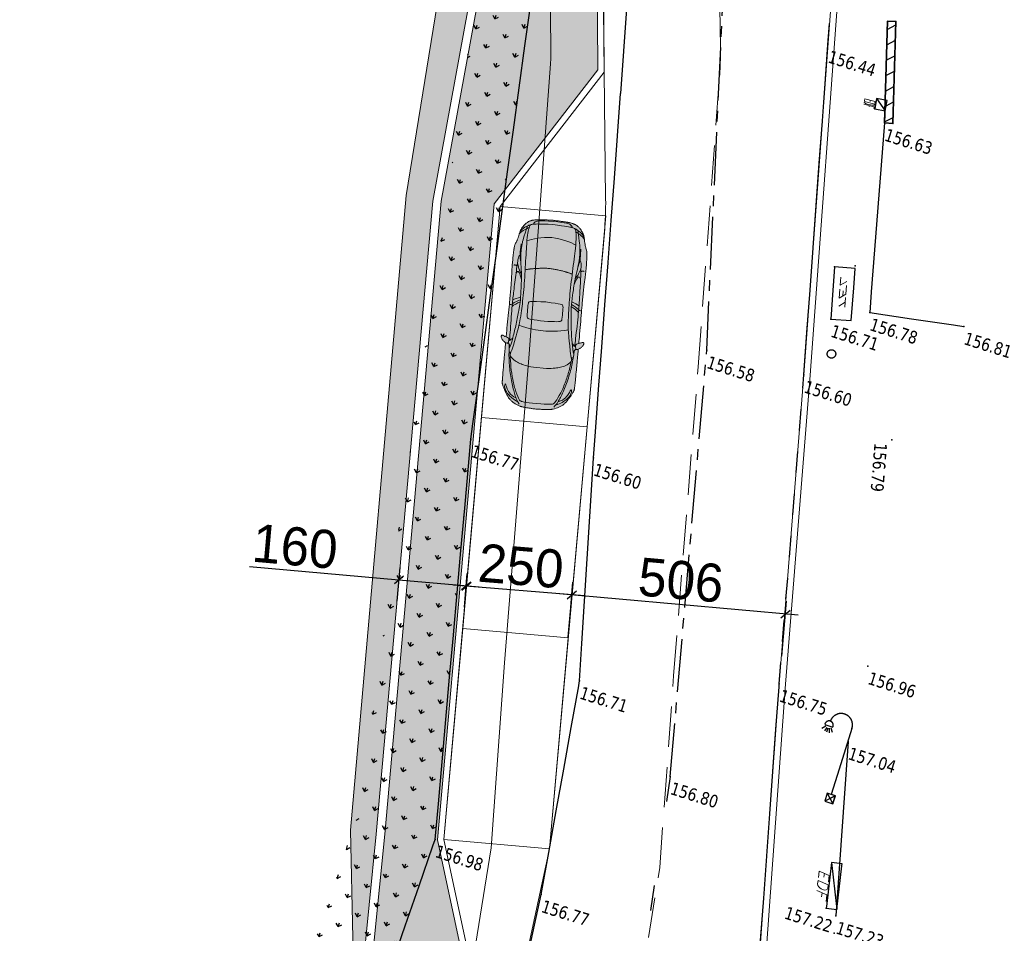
# Model space of a CAD drawing. Header units: millimetres. Extents: x 24647 to 200269, y -67453 to 4484.
# Tile 2 of 231: x 35562 to 37885, y -64837 to -62681. Entities that reach past the tile are written whole.
import ezdxf
from ezdxf.enums import TextEntityAlignment as Align

# ---------------------------------------------------------------- set-up
doc = ezdxf.new("R2010")
doc.units = ezdxf.units.MM
for name, pattern in [('Axe', [2, 1.25, -0.25, 0.25, -0.25]), ('Bordure_rabaisse', [1, 0.5, -0.5]), ('Bordure_T2CS1', [1, 1, 0]), ('CACHE2', [4.7625, 3.175, -1.5875]), ('Continue', [1, 1, 0]), ('Gazon_Agrement', [1, 1, 0]), ('Voie_can', [1, 1, 0]), ('Voie_sigh_lcon', [1, 1, 0]), ('Voie_sigh_ldis', [2.6, 0.6, -2])]:
    doc.linetypes.add(name, pattern=pattern)
doc.layers.get('0').update_dxf_attribs({"lineweight": 9})
doc.layers.add('0_Construction 1', color=80, linetype='Continuous', lineweight=13, plot=False)
for name, color, linetype, lineweight in [('0_Cotes 500', 137, 'Continuous', 5), ('0_Marquage au sol', 201, 'Continuous', 5), ('0_Véhicules', 124, 'Continuous', 9), ('E_Murs', 250, 'Continuous', 35), ('E_Pointillé', 7, 'CACHE2', 5), ('E_Trait fin', 22, 'Continuous', 13), ('P_Trait tres fin', 151, 'Continuous', 9), ('P_Voirie', 41, 'Continuous', 15)]:
    doc.layers.add(name, color=color, linetype=linetype, lineweight=lineweight)
doc.layers.add('0H_Terre', color=7, linetype='Continuous', lineweight=9, true_color=0xc7c0b3)
for name, color, linetype in [('Eaux_sym_A', 7, 'Continue'), ('Epub_sym', 7, 'Continue'), ('Espv_lima', 70, 'Continue'), ('Espv_lima_hab', 70, 'Continue'), ('Limi_clo', 7, 'Cloture_Legere'), ('Limi_mplein', 7, 'Continue'), ('Limi_mur_hab', 7, 'Continue'), ('Redf_sym', 1, 'Continue'), ('Tele_sym', 7, 'Continue'), ('Topo_ptco', 7, 'Continue'), ('Topo_ptco_alt', 3, 'Continue'), ('Voie_axe', 252, 'Axe'), ('Voie_bord', 7, 'Bordure_T2CS1'), ('Voie_can', 252, 'Voie_can'), ('Voie_rev', 7, 'Continue'), ('Voie_sigh', 7, 'Voie_sigh_lcon')]:
    doc.layers.add(name, color=color, linetype=linetype)
doc.styles.add('LOGO', font='ITALICC8.SHX')
doc.styles.get("Standard").update_dxf_attribs({"font": 'GOTHIC.TTF'})
doc.styles.add('Verdana 1.0', font='verdana.ttf', dxfattribs={"width": 0.8, "height": 0.2})
doc.linetypes.add('Cloture_Legere', pattern='A,1,[1,croix.shx,S=0.2,R=0,X=-0.3,Y=0],0.0001', length=1.0001)
doc.dimstyles.new('Cotes 500', dxfattribs={"dimtxt": 90, "dimasz": 20, "dimexe": 30, "dimexo": 50, "dimgap": 10, "dimtad": 1, "dimdec": 0, "dimzin": 9, "dimdsep": 46, "dimtxsty": 'Standard', "dimblk": 'OBLIQUE', "dimcen": -25, "dimdle": 30, "dimazin": 0, "dimtfac": 1, "dimtdec": 0, "dimtix": 1, "dimtmove": 0, "dimatfit": 3, "dimldrblk": 'SMALL', "dimfxl": 100, "dimfxlon": 1, "dimarcsym": 0})

# ---------------------------------------------------------------- blocks, each defined once
blk = doc.blocks.new('Epub_Mat_Sim')
at = {"color": 30, "linetype": 'ByBlock', "lineweight": -2}
for p, q in [((-0.64, 1.633), (-0.44, 1.627)), ((-0.001, 1.728), (0, 0.1)), ((-0.001, 1.728), (-0.001, 1.728)), ((-0.605, 1.599), (-0.676, 1.517)), ((-0.605, 1.599), (-0.605, 1.599)), ((-0.571, 1.579), (-0.603, 1.482)), ((-0.571, 1.579), (-0.571, 1.579)), ((-0.542, 1.57), (-0.545, 1.466)), ((-0.513, 1.578), (-0.513, 1.578)), ((-0.513, 1.578), (-0.485, 1.473)), ((-0.48, 1.593), (-0.48, 1.593)), ((-0.48, 1.593), (-0.416, 1.506)), ((0.1, 0.1), (-0.1, -0.1)), ((-0.1, 0.1), (0.1, -0.1)), ((0.1, 0.1), (-0.1, 0.1)), ((-0.1, 0.1), (-0.1, -0.1)), ((0.1, -0.1), (0.1, 0.1)), ((-0.1, -0.1), (0.1, -0.1))]:
    blk.add_line(p, q, dxfattribs=at)
for centre, radius, start, end in [((-0.269, 1.736), 0.268, 358.3539, 178.3599), ((-0.54, 1.643), 0.101, 351.0316, 185.6822)]:
    blk.add_arc(centre, radius, start, end, dxfattribs=at)
blk = doc.blocks.new('*U110')
at = {"true_color": 0xffffff, "transparency": 33554610}
h = blk.add_hatch(color=7, dxfattribs=at)
h.dxf.hatch_style = 1
h.paths.add_polyline_path([(1631, 825), (1665, 825), (1699, 825), (1734, 825), (1770, 825), (1842, 825), (1916, 825), (2064, 824), (2137, 823), (2208, 823), (2278, 822), (2345, 822), (2411, 821), (2444, 821), (2475, 821), (2506, 821), (2536, 821), (2566, 820), (2594, 820), (2623, 820), (2650, 820), (2676, 820), (2702, 820), (2727, 820), (2751, 820), (2775, 821), (2797, 821), (2820, 821), (2841, 821), (2862, 821), (2881, 822), (2901, 822), (2919, 822), (2937, 823), (2955, 823), (2971, 824), (2987, 824), (3003, 825), (3018, 825), (3046, 826), (3072, 828), (3123, 830), (3149, 831), (3176, 832), (3205, 834), (3220, 834), (3236, 834), (3252, 835), (3270, 835), (3288, 836), (3307, 836), (3346, 836), (3388, 837), (3472, 837), (3514, 836), (3554, 836), (3573, 836), (3592, 835), (3609, 835), (3627, 835), (3643, 834), (3658, 834), (3673, 833), (3686, 832), (3699, 832), (3712, 831), (3723, 830), (3734, 829), (3755, 827), (3773, 825), (3789, 822), (3804, 819), (3818, 816), (3830, 812), (3854, 804), (3876, 796), (3899, 786), (3912, 781), (3925, 776), (3940, 772), (3955, 767), (3988, 758), (4021, 750), (4037, 746), (4052, 743), (4066, 740), (4080, 737), (4092, 735), (4103, 733), (4113, 731), (4123, 729), (4141, 726), (4158, 721), (4175, 715), (4193, 707), (4211, 698), (4230, 687), (4249, 675), (4268, 662), (4288, 647), (4308, 631), (4329, 614), (4349, 595), (4359, 585), (4370, 573), (4380, 561), (4390, 547), (4399, 532), (4408, 515), (4417, 496), (4421, 486), (4425, 475), (4429, 464), (4433, 451), (4437, 437), (4440, 422), (4444, 405), (4447, 386), (4450, 365), (4451, 354), (4453, 341), (4454, 329), (4456, 315), (4457, 301), (4458, 286), (4460, 271), (4461, 254), (4462, 237), (4464, 219), (4465, 200), (4466, 180), (4467, 159), (4468, 137), (4469, 114), (4470, 90), (4471, 65), (4472, 39), (4473, 11), (4474, -17), (4474, -32), (4474, -46), (4473, -75), (4472, -102), (4471, -129), (4470, -154), (4469, -178), (4468, -201), (4467, -223), (4466, -244), (4465, -265), (4464, -284), (4463, -302), (4461, -320), (4460, -336), (4459, -352), (4457, -367), (4456, -382), (4455, -395), (4453, -408), (4452, -420), (4450, -432), (4449, -443), (4445, -463), (4442, -481), (4439, -497), (4435, -512), (4431, -525), (4428, -538), (4424, -549), (4420, -559), (4411, -579), (4402, -596), (4392, -612), (4383, -626), (4373, -639), (4363, -650), (4352, -661), (4342, -671), (4321, -689), (4301, -706), (4281, -721), (4262, -736), (4242, -749), (4223, -760), (4205, -770), (4187, -779), (4169, -786), (4152, -792), (4135, -796), (4116, -800), (4106, -801), (4095, -803), (4083, -805), (4070, -808), (4056, -811), (4041, -814), (4009, -821), (3976, -830), (3944, -839), (3929, -844), (3916, -849), (3903, -854), (3891, -858), (3868, -868), (3846, -876), (3834, -880), (3821, -884), (3808, -887), (3794, -890), (3778, -893), (3760, -895), (3741, -897), (3730, -898), (3719, -899), (3707, -900), (3694, -901), (3681, -901), (3667, -902), (3652, -903), (3636, -903), (3620, -904), (3602, -904), (3584, -904), (3565, -905), (3526, -905), (3484, -906), (3442, -906), (3400, -906), (3359, -905), (3319, -905), (3299, -905), (3281, -904), (3263, -904), (3246, -904), (3229, -903), (3214, -903), (3185, -902), (3157, -901), (3131, -899), (3106, -898), (3080, -897), (3054, -896), (3026, -894), (2997, -893), (2981, -893), (2965, -892), (2948, -892), (2930, -892), (2912, -891), (2893, -891), (2874, -891), (2853, -890), (2832, -890), (2811, -890), (2788, -890), (2765, -889), (2742, -889), (2717, -889), (2692, -889), (2666, -889), (2639, -889), (2611, -889), (2583, -889), (2554, -889), (2524, -890), (2494, -890), (2462, -890), (2431, -890), (2365, -891), (2298, -891), (2229, -892), (2158, -892), (2086, -893), (2012, -893), (1864, -894), (1791, -894), (1720, -894), (1685, -894), (1651, -894), (1635, -894), (1632, -894), (1631, -894), (1631, -894), (1632, -895), (1632, -896), (1633, -899), (1639, -915), (1645, -929), (1651, -944), (1657, -957), (1662, -969), (1665, -978), (1667, -987), (1668, -993), (1667, -999), (1666, -1003), (1662, -1006), (1658, -1008), (1652, -1009), (1646, -1011), (1638, -1011), (1630, -1011), (1620, -1010), (1609, -1006), (1597, -1002), (1584, -995), (1571, -986), (1558, -976), (1546, -965), (1534, -953), (1523, -940), (1514, -927), (1506, -914), (1500, -901), (1497, -895), (1497, -895), (1497, -895), (1496, -895), (1495, -895), (1492, -895), (1478, -895), (1453, -895), (1428, -895), (1406, -895), (1385, -895), (1365, -895), (1347, -895), (1330, -895), (1313, -895), (1298, -896), (1269, -896), (1240, -896), (1211, -896), (1196, -896), (1180, -896), (1163, -896), (1145, -896), (1126, -896), (1105, -896), (1083, -896), (1060, -896), (1035, -896), (1010, -896), (957, -896), (903, -895), (848, -895), (795, -894), (770, -894), (745, -894), (721, -893), (699, -893), (678, -893), (658, -892), (640, -892), (624, -892), (610, -891), (596, -891), (585, -890), (574, -890), (564, -889), (556, -889), (548, -888), (541, -888), (535, -887), (530, -886), (520, -884), (512, -881), (504, -879), (488, -872), (471, -863), (437, -845), (421, -837), (406, -830), (390, -822), (381, -817), (371, -812), (361, -806), (349, -800), (336, -792), (322, -784), (307, -775), (292, -765), (260, -744), (229, -721), (214, -709), (199, -697), (186, -686), (173, -674), (161, -661), (150, -649), (139, -636), (129, -623), (119, -609), (110, -595), (101, -580), (92, -564), (76, -532), (61, -499), (48, -465), (37, -432), (32, -415), (29, -405), (27, -395), (25, -383), (23, -369), (21, -354), (19, -337), (18, -328), (17, -318), (16, -307), (15, -296), (14, -284), (13, -271), (12, -258), (10, -244), (9, -228), (8, -212), (7, -196), (6, -178), (5, -159), (4, -139), (3, -118), (1, -96), (0, -73), (-1, -49), (-2, -37), (-1, -24), (0, 0), (1, 23), (2, 45), (4, 66), (5, 86), (6, 105), (7, 123), (8, 140), (9, 156), (10, 172), (11, 186), (12, 200), (13, 213), (14, 225), (15, 236), (16, 247), (18, 257), (20, 276), (22, 292), (24, 306), (26, 319), (28, 330), (30, 340), (33, 350), (35, 358), (40, 375), (52, 408), (66, 442), (81, 475), (98, 506), (107, 521), (117, 536), (126, 550), (136, 563), (147, 576), (158, 589), (170, 601), (182, 613), (195, 625), (209, 637), (224, 649), (240, 660), (271, 683), (287, 693), (303, 703), (318, 712), (332, 721), (345, 729), (357, 735), (368, 741), (378, 747), (387, 751), (395, 756), (427, 771), (443, 780), (460, 789), (477, 797), (494, 805), (510, 812), (518, 814), (527, 816), (538, 818), (544, 819), (551, 820), (559, 820), (568, 821), (578, 821), (589, 822), (602, 822), (615, 823), (631, 823), (647, 823), (666, 824), (686, 824), (708, 824), (731, 825), (755, 825), (780, 825), (806, 826), (832, 826), (941, 827), (994, 827), (1020, 827), (1045, 827), (1069, 827), (1092, 827), (1114, 828), (1134, 828), (1152, 828), (1170, 828), (1186, 827), (1202, 827), (1232, 827), (1260, 827), (1289, 827), (1304, 827), (1320, 827), (1336, 826), (1354, 826), (1373, 826), (1393, 826), (1414, 826), (1438, 826), (1463, 826), (1489, 826), (1496, 826), (1497, 826), (1498, 828), (1499, 831), (1502, 837), (1509, 849), (1517, 863), (1527, 876), (1538, 888), (1550, 900), (1563, 911), (1576, 920), (1589, 928), (1601, 935), (1613, 939), (1623, 941), (1633, 942), (1641, 942), (1648, 941), (1654, 940), (1660, 938), (1664, 936), (1666, 932), (1668, 928), (1668, 922), (1667, 915), (1664, 906), (1660, 896), (1655, 884), (1649, 870), (1643, 855)])
at = {"lineweight": 15}
blk.add_lwpolyline([(1631, 825), (1665, 825), (1699, 825), (1734, 825), (1770, 825), (1842, 825), (1916, 825), (2064, 824), (2137, 823), (2208, 823), (2278, 822), (2345, 822), (2411, 821), (2444, 821), (2475, 821), (2506, 821), (2536, 821), (2566, 820), (2594, 820), (2623, 820), (2650, 820), (2676, 820), (2702, 820), (2727, 820), (2751, 820), (2775, 821), (2797, 821), (2820, 821), (2841, 821), (2862, 821), (2881, 822), (2901, 822), (2919, 822), (2937, 823), (2955, 823), (2971, 824), (2987, 824), (3003, 825), (3018, 825), (3046, 826), (3072, 828), (3123, 830), (3149, 831), (3176, 832), (3205, 834), (3220, 834), (3236, 834), (3252, 835), (3270, 835), (3288, 836), (3307, 836), (3346, 836), (3388, 837), (3472, 837), (3514, 836), (3554, 836), (3573, 836), (3592, 835), (3609, 835), (3627, 835), (3643, 834), (3658, 834), (3673, 833), (3686, 832), (3699, 832), (3712, 831), (3723, 830), (3734, 829), (3755, 827), (3773, 825), (3789, 822), (3804, 819), (3818, 816), (3830, 812), (3854, 804), (3876, 796), (3899, 786), (3912, 781), (3925, 776), (3940, 772), (3955, 767), (3988, 758), (4021, 750), (4037, 746), (4052, 743), (4066, 740), (4080, 737), (4092, 735), (4103, 733), (4113, 731), (4123, 729), (4141, 726), (4158, 721), (4175, 715), (4193, 707), (4211, 698), (4230, 687), (4249, 675), (4268, 662), (4288, 647), (4308, 631), (4329, 614), (4349, 595), (4359, 585), (4370, 573), (4380, 561), (4390, 547), (4399, 532), (4408, 515), (4417, 496), (4421, 486), (4425, 475), (4429, 464), (4433, 451), (4437, 437), (4440, 422), (4444, 405), (4447, 386), (4450, 365), (4451, 354), (4453, 341), (4454, 329), (4456, 315), (4457, 301), (4458, 286), (4460, 271), (4461, 254), (4462, 237), (4464, 219), (4465, 200), (4466, 180), (4467, 159), (4468, 137), (4469, 114), (4470, 90), (4471, 65), (4472, 39), (4473, 11), (4474, -17), (4474, -32), (4474, -46), (4473, -75), (4472, -102), (4471, -129), (4470, -154), (4469, -178), (4468, -201), (4467, -223), (4466, -244), (4465, -265), (4464, -284), (4463, -302), (4461, -320), (4460, -336), (4459, -352), (4457, -367), (4456, -382), (4455, -395), (4453, -408), (4452, -420), (4450, -432), (4449, -443), (4445, -463), (4442, -481), (4439, -497), (4435, -512), (4431, -525), (4428, -538), (4424, -549), (4420, -559), (4411, -579), (4402, -596), (4392, -612), (4383, -626), (4373, -639), (4363, -650), (4352, -661), (4342, -671), (4321, -689), (4301, -706), (4281, -721), (4262, -736), (4242, -749), (4223, -760), (4205, -770), (4187, -779), (4169, -786), (4152, -792), (4135, -796), (4116, -800), (4106, -801), (4095, -803), (4083, -805), (4070, -808), (4056, -811), (4041, -814), (4009, -821), (3976, -830), (3944, -839), (3929, -844), (3916, -849), (3903, -854), (3891, -858), (3868, -868), (3846, -876), (3834, -880), (3821, -884), (3808, -887), (3794, -890), (3778, -893), (3760, -895), (3741, -897), (3730, -898), (3719, -899), (3707, -900), (3694, -901), (3681, -901), (3667, -902), (3652, -903), (3636, -903), (3620, -904), (3602, -904), (3584, -904), (3565, -905), (3526, -905), (3484, -906), (3442, -906), (3400, -906), (3359, -905), (3319, -905), (3299, -905), (3281, -904), (3263, -904), (3246, -904), (3229, -903), (3214, -903), (3185, -902), (3157, -901), (3131, -899), (3106, -898), (3080, -897), (3054, -896), (3026, -894), (2997, -893), (2981, -893), (2965, -892), (2948, -892), (2930, -892), (2912, -891), (2893, -891), (2874, -891), (2853, -890), (2832, -890), (2811, -890), (2788, -890), (2765, -889), (2742, -889), (2717, -889), (2692, -889), (2666, -889), (2639, -889), (2611, -889), (2583, -889), (2554, -889), (2524, -890), (2494, -890), (2462, -890), (2431, -890), (2365, -891), (2298, -891), (2229, -892), (2158, -892), (2086, -893), (2012, -893), (1864, -894), (1791, -894), (1720, -894), (1685, -894), (1651, -894), (1635, -894), (1632, -894), (1631, -894), (1631, -894), (1632, -895), (1632, -896), (1633, -899), (1639, -915), (1645, -929), (1651, -944), (1657, -957), (1662, -969), (1665, -978), (1667, -987), (1668, -993), (1667, -999), (1666, -1003), (1662, -1006), (1658, -1008), (1652, -1009), (1646, -1011), (1638, -1011), (1630, -1011), (1620, -1010), (1609, -1006), (1597, -1002), (1584, -995), (1571, -986), (1558, -976), (1546, -965), (1534, -953), (1523, -940), (1514, -927), (1506, -914), (1500, -901), (1497, -895), (1497, -895), (1497, -895), (1496, -895), (1495, -895), (1492, -895), (1478, -895), (1453, -895), (1428, -895), (1406, -895), (1385, -895), (1365, -895), (1347, -895), (1330, -895), (1313, -895), (1298, -896), (1269, -896), (1240, -896), (1211, -896), (1196, -896), (1180, -896), (1163, -896), (1145, -896), (1126, -896), (1105, -896), (1083, -896), (1060, -896), (1035, -896), (1010, -896), (957, -896), (903, -895), (848, -895), (795, -894), (770, -894), (745, -894), (721, -893), (699, -893), (678, -893), (658, -892), (640, -892), (624, -892), (610, -891), (596, -891), (585, -890), (574, -890), (564, -889), (556, -889), (548, -888), (541, -888), (535, -887), (530, -886), (520, -884), (512, -881), (504, -879), (488, -872), (471, -863), (437, -845), (421, -837), (406, -830), (390, -822), (381, -817), (371, -812), (361, -806), (349, -800), (336, -792), (322, -784), (307, -775), (292, -765), (260, -744), (229, -721), (214, -709), (199, -697), (186, -686), (173, -674), (161, -661), (150, -649), (139, -636), (129, -623), (119, -609), (110, -595), (101, -580), (92, -564), (76, -532), (61, -499), (48, -465), (37, -432), (32, -415), (29, -405), (27, -395), (25, -383), (23, -369), (21, -354), (19, -337), (18, -328), (17, -318), (16, -307), (15, -296), (14, -284), (13, -271), (12, -258), (10, -244), (9, -228), (8, -212), (7, -196), (6, -178), (5, -159), (4, -139), (3, -118), (1, -96), (0, -73), (-1, -49), (-2, -37), (-1, -24), (0, 0), (1, 23), (2, 45), (4, 66), (5, 86), (6, 105), (7, 123), (8, 140), (9, 156), (10, 172), (11, 186), (12, 200), (13, 213), (14, 225), (15, 236), (16, 247), (18, 257), (20, 276), (22, 292), (24, 306), (26, 319), (28, 330), (30, 340), (33, 350), (35, 358), (40, 375), (52, 408), (66, 442), (81, 475), (98, 506), (107, 521), (117, 536), (126, 550), (136, 563), (147, 576), (158, 589), (170, 601), (182, 613), (195, 625), (209, 637), (224, 649), (240, 660), (271, 683), (287, 693), (303, 703), (318, 712), (332, 721), (345, 729), (357, 735), (368, 741), (378, 747), (387, 751), (395, 756), (427, 771), (443, 780), (460, 789), (477, 797), (494, 805), (510, 812), (518, 814), (527, 816), (538, 818), (544, 819), (551, 820), (559, 820), (568, 821), (578, 821), (589, 822), (602, 822), (615, 823), (631, 823), (647, 823), (666, 824), (686, 824), (708, 824), (731, 825), (755, 825), (780, 825), (806, 826), (832, 826), (941, 827), (994, 827), (1020, 827), (1045, 827), (1069, 827), (1092, 827), (1114, 828), (1134, 828), (1152, 828), (1170, 828), (1186, 827), (1202, 827), (1232, 827), (1260, 827), (1289, 827), (1304, 827), (1320, 827), (1336, 826), (1354, 826), (1373, 826), (1393, 826), (1414, 826), (1438, 826), (1463, 826), (1489, 826), (1496, 826), (1497, 826), (1498, 828), (1499, 831), (1502, 837), (1509, 849), (1517, 863), (1527, 876), (1538, 888), (1550, 900), (1563, 911), (1576, 920), (1589, 928), (1601, 935), (1613, 939), (1623, 941), (1633, 942), (1641, 942), (1648, 941), (1654, 940), (1660, 938), (1664, 936), (1666, 932), (1668, 928), (1668, 922), (1667, 915), (1664, 906), (1660, 896), (1655, 884), (1649, 870), (1643, 855), (1631, 825)], close=True, dxfattribs=at)
blk.add_lwpolyline([(977, -188), (977, 119)])
for points, knots in [([(80, 373), (178, 451), (310, 505), (610, 614), (988, 699), (1243, 726), (1409, 733), (1458, 735)], [0, 0, 0, 0, 1, 2, 3, 4, 4.377717, 4.377717, 4.377717, 4.377717]), ([(1370, 731), (1423, 703), (1651, 662), (1944, 617), (2322, 581), (2440, 566), (2749, 577), (3110, 592), (3396, 634), (3538, 672), (3626, 679), (3854, 670)], [0.119729, 0.119729, 0.119729, 0.119729, 1, 2, 3, 4, 5, 6, 7, 8, 9, 9, 9, 9]), ([(1370, 731), (1423, 703), (1651, 662), (1944, 617), (2322, 581), (2440, 566), (2749, 577), (3110, 592), (3396, 634), (3538, 672), (3626, 679), (3854, 670)], [0.119729, 0.119729, 0.119729, 0.119729, 1, 2, 3, 4, 5, 6, 7, 8, 9, 9, 9, 9]), ([(1430, 718), (1450, 723), (1464, 741), (1484, 765), (1491, 773)], [0, 0, 0, 0, 1, 1.461016, 1.461016, 1.461016, 1.461016]), ([(1631, 825), (1624, 803), (1613, 763), (1583, 756), (1553, 757), (1536, 759), (1520, 761), (1487, 768), (1485, 788), (1492, 814), (1497, 826)], [9.02529, 9.02529, 9.02529, 9.02529, 10, 11, 12, 12, 12, 13, 14, 14.670487, 14.670487, 14.670487, 14.670487]), ([(1617, 669), (1606, 688), (1579, 708), (1553, 737), (1551, 751), (1553, 758)], [0, 0, 0, 0, 1, 2, 2.509112, 2.509112, 2.509112, 2.509112]), ([(1556, 737), (1612, 739), (1834, 743), (2396, 755), (2655, 747), (3107, 734), (3502, 713), (3575, 702), (3585, 673)], [4.613792, 4.613792, 4.613792, 4.613792, 5, 6, 7, 8, 9, 9.857552, 9.857552, 9.857552, 9.857552]), ([(3376, 634), (3536, 653), (3573, 657), (3585, 658), (3594, 658), (3658, 659), (3850, 655), (4002, 631), (4289, 558)], [0, 0, 0, 0, 1, 2, 3, 4, 5, 5.994588, 5.994588, 5.994588, 5.994588]), ([(80, -442), (178, -520), (310, -574), (610, -682), (988, -768), (1243, -795), (1409, -802), (1458, -804)], [0, 0, 0, 0, 1, 2, 3, 4, 4.377717, 4.377717, 4.377717, 4.377717]), ([(1370, -800), (1423, -772), (1651, -731), (1944, -686), (2322, -650), (2440, -635), (2749, -646), (3110, -661), (3396, -703), (3538, -741), (3626, -748), (3854, -739)], [0.119729, 0.119729, 0.119729, 0.119729, 1, 2, 3, 4, 5, 6, 7, 8, 9, 9, 9, 9]), ([(3376, -703), (3536, -722), (3573, -726), (3585, -727), (3594, -727), (3658, -728), (3850, -724), (4002, -700), (4289, -627)], [0, 0, 0, 0, 1, 2, 3, 4, 5, 5.994588, 5.994588, 5.994588, 5.994588]), ([(1430, -787), (1450, -792), (1464, -810), (1484, -834), (1491, -842)], [0, 0, 0, 0, 1, 1.461016, 1.461016, 1.461016, 1.461016]), ([(1631, -894), (1624, -872), (1613, -832), (1583, -825), (1553, -826), (1536, -828), (1520, -830), (1487, -837), (1485, -857), (1492, -883), (1497, -895)], [9.02529, 9.02529, 9.02529, 9.02529, 10, 11, 12, 12, 12, 13, 14, 14.670487, 14.670487, 14.670487, 14.670487]), ([(1617, -738), (1606, -757), (1579, -777), (1553, -806), (1551, -820), (1553, -826)], [0, 0, 0, 0, 1, 2, 2.509112, 2.509112, 2.509112, 2.509112]), ([(1556, -806), (1612, -808), (1834, -812), (2396, -824), (2655, -816), (3107, -803), (3502, -782), (3575, -771), (3585, -742)], [4.613792, 4.613792, 4.613792, 4.613792, 5, 6, 7, 8, 9, 9.857552, 9.857552, 9.857552, 9.857552])]:
    blk.add_open_spline(points, degree=3, knots=knots)
for points, degree in [([(221, 465), (246, 544), (332, 640), (442, 709), (528, 734), (526, 753), (483, 763), (391, 739), (296, 672), (189, 541), (131, 411)], 3), ([(131, -34), (135, 263), (152, 357), (187, 393), (420, 510), (721, 606), (1007, 665), (1208, 692), (1292, 700)], 3), ([(2361, 751), (2397, 716), (2453, 636), (2487, 570)], 3), ([(2416, 751), (2414, 764), (2399, 798), (2402, 821)], 3), ([(2425, 751), (2468, 700), (2513, 621), (2535, 570)], 3), ([(2596, 572), (2579, 639), (2543, 710), (2518, 751)], 3), ([(3012, 590), (3146, 630), (3210, 679), (3198, 701), (3151, 731)], 3), ([(3150, 602), (3207, 648), (3309, 689), (3382, 719), (3431, 716)], 3), ([(3328, 722), (3349, 766), (3338, 799)], 2), ([(4091, 735), (4168, 675), (4229, 567), (4250, 519)], 3), ([(4139, 726), (4214, 680), (4284, 572), (4302, 530), (4328, 496), (4337, 448)], 3), ([(1194, 689), (1096, 603), (1033, 449), (991, 293), (977, 119)], 3), ([(977, 119), (991, 293), (1033, 449), (1096, 603), (1194, 689)], 3), ([(1231, 694), (1372, 654), (1630, 603), (1864, 559), (1981, 540), (2180, 526), (2699, 506), (3295, 524), (3936, 547), (4119, 541), (4292, 513), (4325, 500), (4343, 428), (4361, 293), (4374, -34)], 3), ([(1936, 557), (1863, 305), (1854, 121), (1854, -34)], 3), ([(3250, 523), (3317, 303), (3335, -34)], 2), ([(4064, -34), (4055, 195), (3993, 431), (3939, 543)], 3), ([(2086, -34), (2087, 82), (2099, 315), (2117, 357), (2143, 378), (2177, 381), (2453, 382), (2501, 370), (2523, 340), (2539, -34)], 3), ([(4450, -34), (4437, 292), (4416, 382), (4376, 416), (4341, 426)], 3), ([(1292, -769), (1208, -761), (1007, -734), (721, -675), (420, -579), (187, -462), (152, -425), (135, -332), (131, -34)], 3), ([(1194, -758), (1096, -672), (1033, -518), (991, -362), (977, -188)], 3), ([(4374, -34), (4361, -362), (4343, -497), (4325, -569), (4292, -582), (4119, -609), (3936, -616), (3295, -593), (2699, -575), (2180, -595), (1981, -609), (1864, -628), (1630, -672), (1372, -723), (1231, -763)], 3), ([(1854, -34), (1854, -190), (1863, -374), (1936, -626)], 3), ([(2539, -34), (2523, -409), (2501, -439), (2453, -451), (2177, -450), (2143, -447), (2117, -426), (2099, -384), (2087, -151), (2086, -34)], 3), ([(3335, -34), (3317, -372), (3250, -592)], 2), ([(3939, -612), (3993, -500), (4055, -264), (4064, -34)], 3), ([(4341, -495), (4376, -485), (4416, -450), (4437, -361), (4450, -34)], 3), ([(4450, -34), (4437, -361), (4416, -450), (4376, -485), (4341, -495)], 3), ([(221, -534), (246, -613), (332, -709), (442, -778), (528, -803), (526, -822), (483, -832), (391, -808), (296, -741), (189, -609), (131, -480)], 3), ([(2361, -820), (2397, -785), (2453, -705), (2487, -639)], 3), ([(2425, -820), (2468, -769), (2513, -690), (2535, -639)], 3), ([(2596, -641), (2579, -708), (2543, -779), (2518, -819)], 3), ([(3012, -659), (3146, -699), (3210, -748), (3198, -770), (3151, -800)], 3), ([(3150, -670), (3207, -717), (3309, -757), (3382, -788), (3431, -785)], 3), ([(4091, -804), (4168, -743), (4229, -636), (4250, -588)], 3), ([(4091, -804), (4168, -743), (4229, -636), (4250, -588)], 3), ([(4139, -795), (4214, -749), (4284, -641), (4302, -599), (4328, -565), (4337, -517)], 3), ([(2416, -820), (2414, -832), (2399, -867), (2402, -890)], 3), ([(3328, -791), (3349, -834), (3338, -868)], 2)]:
    blk.add_open_spline(points, degree=degree)
blk = doc.blocks.new('_Oblique')
at = {"color": 0, "linetype": 'ByBlock', "lineweight": -2}
blk.add_line((-0.5, -0.5), (0.5, 0.5), dxfattribs=at)
blk = doc.blocks.new('*D600')
at = {"layer": '0_Cotes 500', "color": 0, "lineweight": -2, "transparency": 16777216}
for p, q in [((36856.7, -64138.2), (36868.3, -64008.7)), ((37399.1, -64086.1), (36835.7, -64035.9)), ((37360.3, -64183), (37371.9, -64053.6))]:
    blk.add_line(p, q, dxfattribs=at)
at = {"layer": 'Defpoints', "color": 0, "transparency": 16777216}
for p in [(36865.6, -64038.6), (36850.9, -64203.4), (37354.5, -64248.3)]:
    blk.add_point(p, dxfattribs=at)
at = {"layer": '0_Cotes 500', "color": 0, "lineweight": -2, "transparency": 16777216, "xscale": 20, "yscale": 20, "zscale": 20}
for p, rotation in [((36865.6, -64038.6), 174.9078689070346), ((37369.2, -64083.4), 354.9078689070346)]:
    blk.add_blockref('_Oblique', p, dxfattribs=dict(at, rotation=rotation))
at = {"layer": '0_Cotes 500', "color": 0, "transparency": 16777216, "insert": (37122.5, -64004), "char_height": 90, "attachment_point": 5, "rotation": 354.9079}
blk.add_mtext('506', dxfattribs=at)
blk = doc.blocks.new('_Small')
at = {"color": 0, "linetype": 'ByBlock', "lineweight": -2}
blk.add_circle((0, 0), 0.25, dxfattribs=at)
blk = doc.blocks.new('*D601')
at = {"layer": '0_Cotes 500', "color": 0, "lineweight": -2, "transparency": 16777216}
for p, q in [((36611.7, -64067.6), (36618.3, -63987.7)), ((36894.9, -64040.8), (36586, -64015.2)), ((36860.9, -64088.3), (36867.5, -64008.4))]:
    blk.add_line(p, q, dxfattribs=at)
at = {"layer": 'Defpoints', "color": 0, "transparency": 16777216}
for p in [(36615.9, -64017.6), (36607.6, -64117.5), (36856.7, -64138.2)]:
    blk.add_point(p, dxfattribs=at)
at = {"layer": '0_Cotes 500', "color": 0, "lineweight": -2, "transparency": 16777216, "xscale": 20, "yscale": 20, "zscale": 20}
for p, rotation in [((36615.9, -64017.6), 175.2517709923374), ((36865, -64038.3), 355.2517709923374)]:
    blk.add_blockref('_Oblique', p, dxfattribs=dict(at, rotation=rotation))
at = {"layer": '0_Cotes 500', "color": 0, "transparency": 16777216, "insert": (36745.2, -63970.9), "char_height": 90, "attachment_point": 5, "rotation": 355.2518}
blk.add_mtext('250', dxfattribs=at)
blk = doc.blocks.new('*D602')
at = {"layer": '0_Cotes 500', "color": 0, "lineweight": -2, "transparency": 16777216}
for p, q in [((36457.2, -64003.7), (36104.2, -63972.2)), ((36452.7, -64053.5), (36459.8, -63973.8)), ((36612, -64067.7), (36619.1, -63988)), ((36646.3, -64020.5), (36457.2, -64003.7))]:
    blk.add_line(p, q, dxfattribs=at)
at = {"layer": 'Defpoints', "color": 0, "transparency": 16777216}
for p in [(36457.2, -64003.7), (36448.3, -64103.3), (36607.6, -64117.5)]:
    blk.add_point(p, dxfattribs=at)
at = {"layer": '0_Cotes 500', "color": 0, "lineweight": -2, "transparency": 16777216, "xscale": 20, "yscale": 20, "zscale": 20}
for p, rotation in [((36457.2, -64003.7), 174.9078689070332), ((36616.4, -64017.9), 354.9078689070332)]:
    blk.add_blockref('_Oblique', p, dxfattribs=dict(at, rotation=rotation))
at = {"layer": '0_Cotes 500', "color": 0, "transparency": 16777216, "insert": (36212.1, -63924.4), "char_height": 90, "attachment_point": 5, "rotation": 354.9079}
blk.add_mtext('160', dxfattribs=at)
blk = doc.blocks.new('Topo_Ptco')
at = {"color": 0}
blk.add_point((0, 0), dxfattribs=at)
at = {"layer": 'Topo_ptco_alt', "style": 'Verdana 1.0', "width": 0.8}
blk.add_attdef('ALT', text='', height=0.3, dxfattribs=at).set_placement((0.1, -0.1), align=Align.TOP_LEFT)
blk = doc.blocks.new('Redf_Coffret')
at = {"color": 7, "linetype": 'ByBlock', "lineweight": -2}
for p, q in [((1, 0.25), (0, 0.25)), ((0, 0.25), (0, 0)), ((0, 0), (1, 0.25)), ((1, 0), (1, 0.25)), ((0, 0), (1, 0))]:
    blk.add_line(p, q, dxfattribs=at)
at = {"color": 7, "linetype": 'ByBlock', "lineweight": -2, "style": 'LOGO'}
blk.add_text('EDF', height=0.25, dxfattribs=at).set_placement((0.172, -0.27))
blk = doc.blocks.new('Eaux_BAC_Vanne')
at = {"color": 4, "linetype": 'ByBlock', "lineweight": -2}
blk.add_circle((0, 0), 0.1, dxfattribs=at)
blk = doc.blocks.new('Tele_Cha')
at = {"color": 7, "linetype": 'ByBlock', "lineweight": -2}
for p, q in [((0, 1), (1, 1)), ((0, 0), (0, 1)), ((1, 1), (1, 0)), ((1, 0), (0, 0))]:
    blk.add_line(p, q, dxfattribs=at)
at = {"color": 7, "linetype": 'ByBlock', "lineweight": -2, "style": 'LOGO'}
blk.add_text('TEL', height=0.3, dxfattribs=at).set_placement((0.156, 0.341))
blk = doc.blocks.new('plantopo')
at = {"layer": 'Espv_lima_hab', "true_color": 0x9cfe8a}
h = blk.add_hatch(dxfattribs=at)
h.set_pattern_fill('GAZON_AGREMENT', color=81, scale=0.02, pattern_type=2)
h.set_pattern_definition([(90, (-5e-10, 0), (-0.35921, 0.35921), [0.09525, -0.62317]), (45, (-5e-10, 0), (-0.359210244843, 0.359210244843), [0.09525, -0.41275]), (135, (-5e-10, 0), (-0.359210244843, -0.359210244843), [0.09525, -0.41275])])
h.paths.add_polyline_path([(1270642.047, 7266498.852), (1270639.853, 7266511.875), (1270638.629, 7266511.455), (1270642.15, 7266489.511), (1270642.044, 7266484.674), (1270643.91, 7266484.421), (1270644.067, 7266489.585)])
at = {"layer": 'Limi_mur_hab'}
h = blk.add_hatch(dxfattribs=at)
h.set_pattern_fill('BATI_DUR', color=0, scale=0.1, pattern_type=2)
h.set_pattern_definition([(45, (-5e-10, 0), (-0.224506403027, 0.224506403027), [])])
h.paths.add_polyline_path([(1270648.671, 7266511.26), (1270648.478, 7266511.206), (1270648.982, 7266509.41), (1270649.028, 7266509.416), (1270649.06, 7266509.172), (1270649.05, 7266509.171), (1270649.128, 7266508.891), (1270649.323, 7266508.936)])
at = {"layer": 'Espv_lima', "linetype": 'Gazon_Agrement', "flags": 128}
blk.add_lwpolyline([(1270643.91, 7266484.421), (1270644.067, 7266489.585), (1270642.047, 7266498.852), (1270639.853, 7266511.875)], dxfattribs=at)
at = {"layer": 'Limi_clo', "flags": 128}
blk.add_lwpolyline([(1270652.673, 7266494.7), (1270653.627, 7266490.688)], dxfattribs=at)
at = {"layer": 'Limi_mplein', "flags": 128}
blk.add_lwpolyline([(1270649.128, 7266508.891), (1270649.323, 7266508.936), (1270648.671, 7266511.26), (1270648.478, 7266511.206)], close=True, dxfattribs=at)
at = {"layer": 'Voie_axe', "flags": 128}
blk.add_lwpolyline([(1270648.916, 7266492.661), (1270646.731, 7266502.516), (1270643.337, 7266515.417), (1270639.214, 7266532.641), (1270636.989, 7266538.145), (1270628.951, 7266550.964), (1270621.336, 7266558.075), (1270614.35, 7266564.277), (1270606.349, 7266571.168), (1270600.986, 7266579.501), (1270588.524, 7266615.025)], dxfattribs=at)
at = {"layer": 'Voie_bord', "linetype": 'Bordure_rabaisse', "flags": 128}
for points in [[(1270647.305, 7266510.253), (1270646.794, 7266512.45)], [(1270650.716, 7266495.516), (1270649.091, 7266502.65)]]:
    blk.add_lwpolyline(points, dxfattribs=at)
at = {"layer": 'Voie_bord', "flags": 128}
for points in [[(1270649.091, 7266502.65), (1270647.305, 7266510.253)], [(1270652.797, 7266486.677), (1270650.716, 7266495.516)], [(1270647.252, 7266484.36), (1270646.843, 7266489.094)]]:
    blk.add_lwpolyline(points, dxfattribs=at)
at = {"layer": 'Voie_can', "flags": 128}
blk.add_lwpolyline([(1270646.843, 7266489.094), (1270646.201, 7266494.173), (1270644.937, 7266499.298), (1270641.442, 7266514.305), (1270638.279, 7266527.712, 0.017134), (1270637.728, 7266529.732, 0.012114), (1270636.784, 7266532.539, 0.011277), (1270635.93, 7266534.732, 0.011277), (1270634.979, 7266536.883)], format="xyb", dxfattribs=at)
at = {"layer": 'Voie_rev'}
blk.add_lwpolyline([(1270649.128, 7266508.891), (1270650.133, 7266504.517), (1270652.353, 7266504.865)], dxfattribs=at)
at = {"layer": 'Voie_sigh', "linetype": 'Voie_sigh_ldis', "flags": 128}
blk.add_lwpolyline([(1270648.916, 7266492.661), (1270650.109, 7266485.159)], dxfattribs=at)
at = {"layer": 'Eaux_sym_A', "color": 4}
blk.add_blockref('Eaux_BAC_Vanne', (1270649.565, 7266503.314, 156.699), dxfattribs=at)
at = {"layer": 'Epub_sym', "color": 30}
blk.add_blockref('Epub_Mat_Sim', (1270652.668, 7266493.29, 157.075), dxfattribs=at)
at = {"layer": 'Redf_sym', "color": 7}
for p, xscale, rotation in [((1270648.78, 7266509.383, 156.564), 0.2460561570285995, 277.4969447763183), ((1270653.157, 7266491.857, 157.187), 1.087067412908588, 280.6300297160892)]:
    blk.add_blockref('Redf_Coffret', p, dxfattribs=dict(at, xscale=xscale, rotation=rotation))
at = {"layer": 'Tele_sym', "xscale": -1.233889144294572, "yscale": 0.4881602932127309, "rotation": 283.2218103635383}
blk.add_blockref('Tele_Cha', (1270649.301, 7266504.094, 156.697), dxfattribs=at)
at = {"layer": 'Topo_ptco'}
ref = blk.add_blockref('Topo_Ptco', (1270647.305, 7266510.253, 156.438), dxfattribs=at)
ref.add_attrib('ALT', '156.44', dxfattribs={"layer": 'Topo_ptco_alt', "height": 0.3, "style": 'Verdana 1.0', "width": 0.8}).set_placement((1270647.405, 7266510.153, 156.438), align=Align.TOP_LEFT)
for p in [(1270648.812, 7266509.139), (1270649.481, 7266505.464), (1270649.019, 7266505.295), (1270652.587, 7266496.535, 156.963), (1270653.358, 7266490.789)]:
    blk.add_blockref('Topo_Ptco', p, dxfattribs=at)
ref = blk.add_blockref('Topo_Ptco', (1270649.128, 7266508.891, 156.635), dxfattribs=at)
ref.add_attrib('ALT', '156.63', dxfattribs={"layer": 'Topo_ptco_alt', "height": 0.3, "style": 'Verdana 1.0', "width": 0.8}).set_placement((1270649.228, 7266508.791, 156.635), align=Align.TOP_LEFT)
ref = blk.add_blockref('Topo_Ptco', (1270652.353, 7266504.865, 156.808), dxfattribs=at)
ref.add_attrib('ALT', '156.81', dxfattribs={"layer": 'Topo_ptco_alt', "height": 0.3, "style": 'Verdana 1.0', "width": 0.8}).set_placement((1270652.453, 7266504.765, 156.808), align=Align.TOP_LEFT)
ref = blk.add_blockref('Topo_Ptco', (1270650.133, 7266504.517, 156.781), dxfattribs=at)
ref.add_attrib('ALT', '156.78', dxfattribs={"layer": 'Topo_ptco_alt', "height": 0.3, "style": 'Verdana 1.0', "width": 0.8}).set_placement((1270650.233, 7266504.417, 156.781), align=Align.TOP_LEFT)
ref = blk.add_blockref('Topo_Ptco', (1270649.301, 7266504.094, 156.707), dxfattribs=at)
ref.add_attrib('ALT', '156.71', dxfattribs={"layer": 'Topo_ptco_alt', "height": 0.3, "style": 'Verdana 1.0', "width": 0.8}).set_placement((1270649.401, 7266503.994, 156.707), align=Align.TOP_LEFT)
ref = blk.add_blockref('Topo_Ptco', (1270649.091, 7266502.65, 156.601), dxfattribs=at)
ref.add_attrib('ALT', '156.60', dxfattribs={"layer": 'Topo_ptco_alt', "height": 0.3, "style": 'Verdana 1.0', "width": 0.8}).set_placement((1270649.191, 7266502.55, 156.601), align=Align.TOP_LEFT)
ref = blk.add_blockref('Topo_Ptco', (1270646.731, 7266502.516, 156.584), dxfattribs=at)
ref.add_attrib('ALT', '156.58', dxfattribs={"layer": 'Topo_ptco_alt', "height": 0.3, "style": 'Verdana 1.0', "width": 0.8}).set_placement((1270646.831, 7266502.416, 156.584), align=Align.TOP_LEFT)
ref = blk.add_blockref('Topo_Ptco', (1270651.529, 7266501.804, 156.795), dxfattribs=dict(at, rotation=282.8339967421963))
ref.add_attrib('ALT', '156.79', dxfattribs={"layer": 'Topo_ptco_alt', "height": 0.3, "rotation": 282.834, "style": 'Verdana 1.0', "width": 0.8}).set_placement((1270651.453, 7266501.685, 156.795), align=Align.TOP_LEFT)
ref = blk.add_blockref('Topo_Ptco', (1270644.937, 7266499.298, 156.595), dxfattribs=at)
ref.add_attrib('ALT', '156.60', dxfattribs={"layer": 'Topo_ptco_alt', "height": 0.3, "style": 'Verdana 1.0', "width": 0.8}).set_placement((1270645.037, 7266499.198, 156.595), align=Align.TOP_LEFT)
ref = blk.add_blockref('Topo_Ptco', (1270642.047, 7266498.852, 156.768), dxfattribs=at)
ref.add_attrib('ALT', '156.77', dxfattribs={"layer": 'Topo_ptco_alt', "height": 0.3, "style": 'Verdana 1.0', "width": 0.8}).set_placement((1270642.147, 7266498.752, 156.768), align=Align.TOP_LEFT)
ref = blk.add_blockref('Topo_Ptco', (1270652.587, 7266496.535, 156.963), dxfattribs=at)
ref.add_attrib('ALT', '156.96', dxfattribs={"layer": 'Topo_ptco_alt', "height": 0.3, "style": 'Verdana 1.0', "width": 0.8}).set_placement((1270652.687, 7266496.435, 156.963), align=Align.TOP_LEFT)
ref = blk.add_blockref('Topo_Ptco', (1270650.716, 7266495.516, 156.75), dxfattribs=at)
ref.add_attrib('ALT', '156.75', dxfattribs={"layer": 'Topo_ptco_alt', "height": 0.3, "style": 'Verdana 1.0', "width": 0.8}).set_placement((1270650.816, 7266495.416, 156.75), align=Align.TOP_LEFT)
ref = blk.add_blockref('Topo_Ptco', (1270652.673, 7266494.7, 157.042), dxfattribs=at)
ref.add_attrib('ALT', '157.04', dxfattribs={"layer": 'Topo_ptco_alt', "height": 0.3, "style": 'Verdana 1.0', "width": 0.8}).set_placement((1270652.773, 7266494.6, 157.042), align=Align.TOP_LEFT)
ref = blk.add_blockref('Topo_Ptco', (1270646.201, 7266494.173, 156.705), dxfattribs=at)
ref.add_attrib('ALT', '156.71', dxfattribs={"layer": 'Topo_ptco_alt', "height": 0.3, "style": 'Verdana 1.0', "width": 0.8}).set_placement((1270646.301, 7266494.073, 156.705), align=Align.TOP_LEFT)
ref = blk.add_blockref('Topo_Ptco', (1270648.916, 7266492.661, 156.796), dxfattribs=at)
ref.add_attrib('ALT', '156.80', dxfattribs={"layer": 'Topo_ptco_alt', "height": 0.3, "style": 'Verdana 1.0', "width": 0.8}).set_placement((1270649.016, 7266492.561, 156.796), align=Align.TOP_LEFT)
ref = blk.add_blockref('Topo_Ptco', (1270653.714, 7266490.282, 157.217), dxfattribs=at)
ref.add_attrib('ALT', '157.22', dxfattribs={"layer": 'Topo_ptco_alt', "height": 0.3, "style": 'Verdana 1.0', "width": 0.8}).set_placement((1270652.463, 7266490.562), align=Align.TOP_LEFT)
ref = blk.add_blockref('Topo_Ptco', (1270653.627, 7266490.688, 157.231), dxfattribs=at)
ref.add_attrib('ALT', '157.23', dxfattribs={"layer": 'Topo_ptco_alt', "height": 0.3, "style": 'Verdana 1.0', "width": 0.8}).set_placement((1270653.727, 7266490.588, 157.231), align=Align.TOP_LEFT)
ref = blk.add_blockref('Topo_Ptco', (1270644.067, 7266489.585, 156.976), dxfattribs=at)
ref.add_attrib('ALT', '156.98', dxfattribs={"layer": 'Topo_ptco_alt', "height": 0.3, "style": 'Verdana 1.0', "width": 0.8}).set_placement((1270644.167, 7266489.485, 156.976), align=Align.TOP_LEFT)
ref = blk.add_blockref('Topo_Ptco', (1270646.843, 7266489.094, 156.768), dxfattribs=at)
ref.add_attrib('ALT', '156.77', dxfattribs={"layer": 'Topo_ptco_alt', "height": 0.3, "style": 'Verdana 1.0', "width": 0.8}).set_placement((1270646.943, 7266488.994, 156.768), align=Align.TOP_LEFT)

msp = doc.modelspace()

# ---------------------------------------------------------------- hatches: boundary and pattern name
at = {"layer": '0H_Terre', "true_color": 0xc8b6ac, "transparency": 33554687}
h = msp.add_hatch(color=9, dxfattribs=at)
h.dxf.hatch_style = 1
h.paths.add_polyline_path([(36353.5, -65103.7), (36403.7, -64603.1), (36536.9, -63109), (36852.1, -61388.9), (36883, -60928.6), (36620.2, -59499.8), (36400.4, -58408.7), (36184.4, -57884.6), (34962.8, -55826.3), (34696.5, -54956.3), (34557.6, -53731.1), (34475.5, -52233.3), (34460, -51698.2), (34435.2, -50763.6), (34001.7, -49976.2), (33951.3, -49934.1), (33969.5, -50024.1), (34316.8, -50820.6), (34338.6, -52042.6), (34424.6, -53813.2), (34525.7, -55096.2), (34836, -55978.3), (35602.1, -57105.8), (36162.6, -57914), (36353.9, -58594.6), (36411.8, -58925.9), (36518.6, -59420.3), (36807.3, -60967.7), (36801.9, -61073.7), (36474.3, -63095.5), (36342.6, -64593.6)])
at = {"layer": 'P_Voirie', "true_color": 0xe7e4d0, "transparency": 33554687}
h = msp.add_hatch(color=254, dxfattribs=at)
h.dxf.hatch_style = 1
h.paths.add_polyline_path([(36926.4, -62799.2), (36924.3, -62448.2), (36968.9, -61696.2), (36983.9, -61697), (37547.9, -61730.5), (37562.7, -61481, -0.01472), (37567.2, -61431.2), (36872.1, -61388.9), (36556.9, -63109), (36423.7, -64603.1), (36373.5, -65103.7), (36673.3, -65201.1), (36548.1, -64616.4), (36681.8, -63115.7)])

# ---------------------------------------------------------------- linework, layer by layer
at = {"layer": '0_Construction 1'}
msp.add_lwpolyline([(36373.5, -65103.7), (36423.7, -64603.1), (36556.9, -63109), (36872.1, -61388.9), (37567.2, -61431.2, 0.01472), (37562.7, -61481), (37547.9, -61730.5), (36983.9, -61697), (36939.3, -62448.6), (36941.4, -62804.3), (36696.3, -63121.4), (36563.2, -64615.5), (36689.8, -65206.5), (36373.5, -65103.7)], format="xyb", dxfattribs=at)
at = {"layer": '0_Cotes 500'}
msp.add_lwpolyline([(36543.5, -65515.1), (36604.5, -65070.3), (36674.8, -64635.8), (36706.4, -64199), (36764.5, -63469.3), (36814.7, -62785.1, 0.021229), (36815.8, -62751.1), (36813, -62516.5, -0.017735), (36815.1, -62431.4), (36873.9, -61440.1, -0.011191), (36879.3, -61374.3, -0.011191)], format="xyb", dxfattribs=at)
at = {"layer": '0_Marquage au sol'}
for points in [[(36696.3, -63121.4), (36945.3, -63143.6), (36901, -63641.6), (36652, -63619.4)], [(36652, -63619.4), (36901, -63641.6), (36856.6, -64139.7), (36607.6, -64117.5)], [(36607.6, -64117.5), (36856.6, -64139.7), (36812.2, -64637.7), (36563.2, -64615.5)]]:
    msp.add_lwpolyline(points, close=True, dxfattribs=at)
at = {"layer": 'E_Murs', "flags": 128}
msp.add_lwpolyline([(37602.7, -62924.4), (37622.6, -62926), (37629.9, -62684.7), (37609.9, -62684.1)], close=True, dxfattribs=at)
at = {"layer": 'E_Pointillé', "ltscale": 30}
msp.add_lwpolyline([(36939.8, -65569.4), (37000.2, -65129.4), (37072.5, -64682.3), (37105.2, -64229.4), (37163.3, -63499.9), (37213.7, -62814.3, 0.021229), (37215.7, -62746.5), (37213, -62511.8, -0.017735)], format="xyb", dxfattribs=at)
at = {"layer": 'E_Trait fin'}
for points in [[(36353.5, -65103.7), (36403.7, -64603.1), (36536.9, -63109), (36852.1, -61388.9), (36883, -60928.6), (36620.2, -59499.8), (36400.4, -58408.7), (36184.4, -57884.6), (34962.8, -55826.3)], [(35602.1, -57105.8), (36162.6, -57914), (36353.9, -58594.6), (36411.8, -58925.9), (36518.6, -59420.3), (36807.3, -60967.7), (36801.9, -61073.7), (36474.3, -63095.5), (36342.6, -64593.6), (36353.5, -65103.7)]]:
    msp.add_lwpolyline(points, dxfattribs=at)
at = {"layer": 'P_Trait tres fin'}
for points in [[(37154.1, -57922.5), (37264, -58149.3), (37379.3, -58387.3, -0.035737), (37422.4, -58495.4), (37612.6, -59093, -0.040961), (37642.5, -59222.9), (37724.5, -59786.6, -0.028872), (37732.6, -59880.3), (37751.7, -60540.5, -0.018423), (37751.3, -60600.6), (37743.7, -60768.4, -0.073066), (37698.8, -61001.1), (37605.4, -61268.3, 0.069405), (37562.7, -61481), (37501.6, -62510.4, -0.003493), (37500.8, -62521.7), (37427.6, -63520.1), (37369.5, -64249.4), (37304, -65155.1), (37269.9, -65590.1)], [(36616, -65549.7), (36812.2, -64637.7), (36901, -63641.6), (36941.8, -63183.7, 0.02513), (36944.9, -63103.4), (36937.9, -62505.3, -0.017735), (36939.3, -62448.6), (36983.9, -61697)], [(37532.9, -61729.6), (37486.6, -62509.5, -0.003493), (37485.9, -62520.6), (37412.6, -63518.9), (37354.5, -64248.3), (37289, -65154), (37255, -65588.9)]]:
    msp.add_lwpolyline(points, format="xyb", dxfattribs=at)
msp.add_lwpolyline([(36968.9, -61696.2), (36983.9, -61697), (36939.3, -62448.6), (36941.4, -62804.3), (36696.3, -63121.4), (36563.2, -64615.5), (36689.8, -65206.5), (36673.3, -65201.1), (36548.1, -64616.4), (36681.8, -63115.7), (36926.4, -62799.2), (36924.3, -62448.2), (36968.9, -61696.1)], dxfattribs=at)

# ---------------------------------------------------------------- block references
at = {"xscale": 100, "yscale": 100, "zscale": 100, "rotation": 342.6124533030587}
msp.add_blockref('plantopo', (-338368658.7, -655538483.8), dxfattribs=at)
at = {"layer": '0_Véhicules', "xscale": 0.1, "yscale": 0.1, "zscale": 0.1, "rotation": 84.80294126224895}
msp.add_blockref('*U110', (36777.6, -63599.6), dxfattribs=at)
at = {"layer": 'Epub_sym', "color": 30, "xscale": 99.99999999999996, "yscale": 99.99999999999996, "zscale": 99.99999999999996, "rotation": 342.6124533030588}
msp.add_blockref('Epub_Mat_Sim', (37474.3, -64519, 15707.5), dxfattribs=at)

# ---------------------------------------------------------------- dimensions: what is measured, and where the dimension line sits
at = {"layer": '0_Cotes 500'}
dim = msp.add_linear_dim(base=(36457.2, -64003.7), p1=(36607.6, -64117.5), p2=(36448.3, -64103.3), angle=174.9079, dimstyle='Cotes 500', dxfattribs=at)
dim.commit()
dim.dimension.update_dxf_attribs({"geometry": '*D602', "text_midpoint": (36207, -63981.4), "dimtype": 161})
for p1, p2, distance, picture, middle in [((36856.7, -64138.2), (36607.6, -64117.5), -100.2, '*D601', (36745.2, -63970.9)), ((37354.5, -64248.3), (36850.9, -64203.4), -165.5, '*D600', (37122.5, -64004))]:
    dim = msp.add_aligned_dim(p1=p1, p2=p2, distance=distance, dimstyle='Cotes 500', dxfattribs=at)
    dim.commit()
    dim.dimension.update_dxf_attribs({"geometry": picture, "text_midpoint": middle})

doc.saveas('drawing.dxf')
